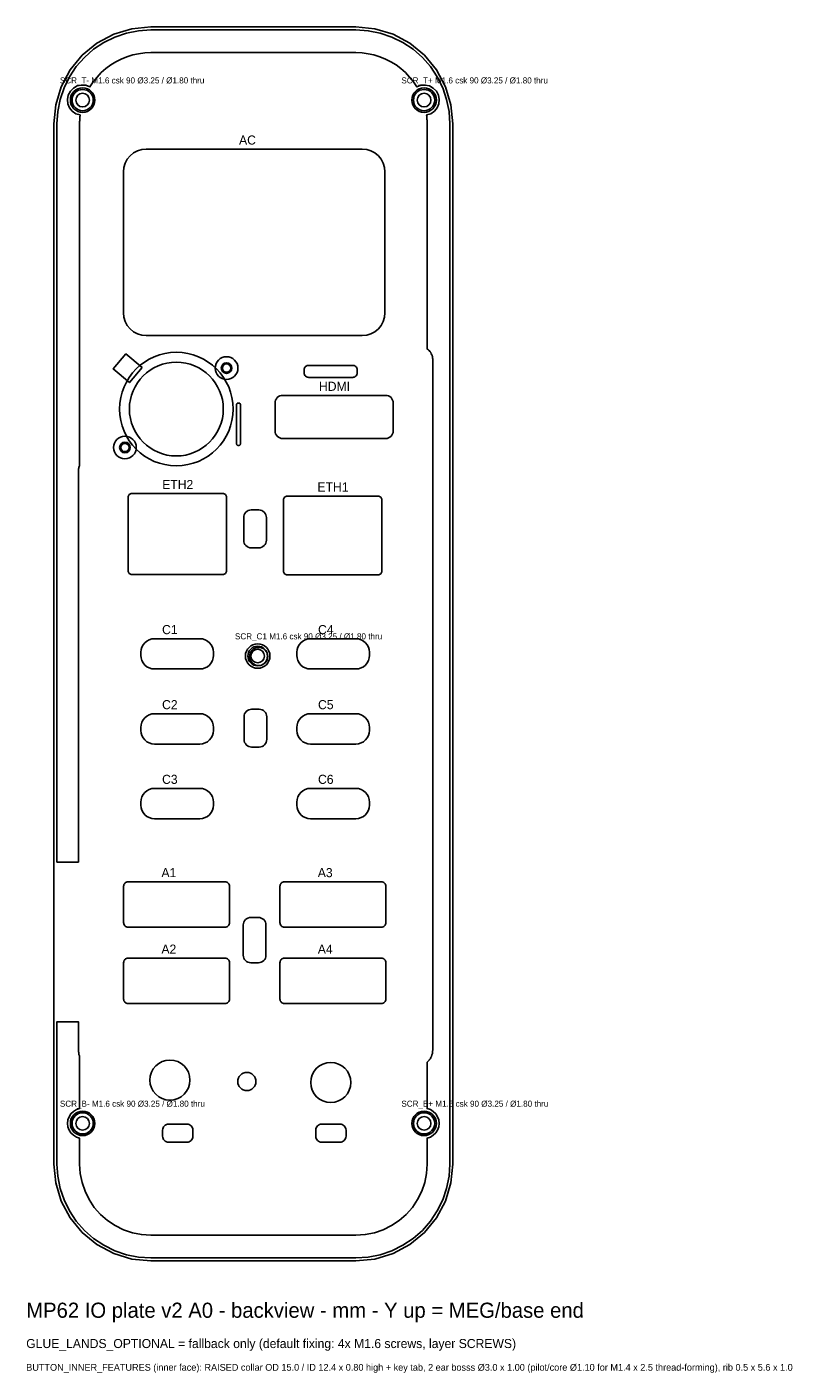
# Model space of a CAD drawing. Header units: metres. Extents: x 23 to 126, y -19 to 159.
import ezdxf

# ---------------------------------------------------------------- set-up
doc = ezdxf.new("R2010")
doc.units = ezdxf.units.M
for name, color, linetype in [('BUTTON_INNER_FEATURES', 7, 'Continuous'), ('GLUE_LANDS_OPTIONAL', 7, 'Continuous'), ('LIGHT_WINDOWS', 7, 'Continuous'), ('NOTES', 7, 'Continuous'), ('OPENINGS', 7, 'Continuous'), ('OUTLINE', 7, 'Continuous'), ('PINS', 7, 'Continuous'), ('SCREW_BOSSES', 7, 'Continuous'), ('SCREWS', 7, 'Continuous')]:
    doc.layers.add(name, color=color, linetype=linetype)

msp = doc.modelspace()

# ---------------------------------------------------------------- linework, layer by layer
at = {"layer": 'BUTTON_INNER_FEATURES'}
for points in [[(38.5, 113.61), (36.35, 115.41), (34.68, 113.41), (36.83, 111.61)], [(51.48, 108.7), (51.48, 108.74), (51.46, 108.78), (51.45, 108.81), (51.42, 108.84), (51.39, 108.87), (51.36, 108.88), (51.32, 108.9), (51.28, 108.9), (51.18, 108.9), (51.14, 108.9), (51.1, 108.88), (51.07, 108.87), (51.04, 108.84), (51.01, 108.81), (51, 108.78), (50.98, 108.74), (50.98, 108.7), (50.98, 103.5), (50.98, 103.46), (51, 103.42), (51.01, 103.39), (51.04, 103.36), (51.07, 103.33), (51.1, 103.32), (51.14, 103.3), (51.18, 103.3), (51.28, 103.3), (51.32, 103.3), (51.36, 103.32), (51.39, 103.33), (51.42, 103.36), (51.45, 103.39), (51.46, 103.42), (51.48, 103.46), (51.48, 103.5)]]:
    msp.add_lwpolyline(points, close=True, dxfattribs=at)
for centre, radius in [((43.02, 108.11), 7.5), ((43.02, 108.11), 6.2), ((49.65, 113.53), 1.5), ((49.65, 113.53), 0.55), ((36.23, 103.03), 1.5), ((36.23, 103.03), 0.55)]:
    msp.add_circle(centre, radius, dxfattribs=at)
at = {"layer": 'GLUE_LANDS_OPTIONAL'}
msp.add_lwpolyline([(27.24, 8.32), (27.24, 17.72), (27.24, 27.12), (28.66, 27.12), (30.08, 27.12), (30.08, 25.21), (30.08, 23.3), (30.08, 23.28), (30.08, 23.27), (30.09, 23.25), (30.09, 23.23), (30.09, 23.21), (30.09, 23.2), (30.09, 23.18), (30.1, 23.16), (30.1, 23.14), (30.11, 23.13), (30.11, 23.11), (30.12, 23.09), (30.13, 22.99), (30.13, 22.88), (30.14, 22.87), (30.14, 22.85), (30.14, 22.84), (30.14, 22.82), (30.14, 22.81), (30.15, 22.8), (30.15, 22.78), (30.16, 22.77), (30.16, 22.75), (30.16, 22.74), (30.17, 22.72), (30.17, 22.71), (30.21, 22.62), (30.24, 22.54), (30.24, 19.1), (30.24, 15.66), (29.81, 15.52), (29.42, 15.28), (29.09, 14.96), (28.84, 14.58), (28.69, 14.15), (28.64, 13.7), (28.69, 13.25), (28.84, 12.82), (29.09, 12.44), (29.42, 12.12), (29.81, 11.88), (30.24, 11.74), (30.24, 10.03), (30.24, 8.32), (30.32, 7.09), (30.56, 5.89), (30.96, 4.72), (31.5, 3.62), (32.18, 2.6), (32.99, 1.67), (33.92, 0.86), (34.94, 0.18), (36.04, -0.36), (37.21, -0.76), (38.41, -1), (39.64, -1.08), (53.19, -1.08), (66.74, -1.08), (67.97, -1), (69.17, -0.76), (70.34, -0.36), (71.44, 0.18), (72.46, 0.86), (73.39, 1.67), (74.2, 2.6), (74.88, 3.62), (75.42, 4.72), (75.82, 5.89), (76.06, 7.09), (76.14, 8.32), (76.14, 10.03), (76.14, 11.74), (76.57, 11.88), (76.96, 12.12), (77.29, 12.44), (77.53, 12.82), (77.69, 13.25), (77.74, 13.7), (77.69, 14.15), (77.53, 14.58), (77.29, 14.96), (76.96, 15.28), (76.57, 15.52), (76.14, 15.66), (76.14, 18.72), (76.14, 21.78), (76.27, 21.92), (76.41, 22.05), (76.42, 22.06), (76.42, 22.07), (76.43, 22.08), (76.44, 22.09), (76.45, 22.1), (76.46, 22.11), (76.46, 22.12), (76.47, 22.13), (76.48, 22.14), (76.48, 22.15), (76.49, 22.16), (76.5, 22.17), (76.57, 22.29), (76.65, 22.42), (76.65, 22.43), (76.66, 22.44), (76.67, 22.45), (76.67, 22.46), (76.67, 22.47), (76.68, 22.48), (76.69, 22.49), (76.69, 22.5), (76.69, 22.51), (76.7, 22.52), (76.7, 22.54), (76.71, 22.55), (76.77, 22.75), (76.83, 22.95), (76.83, 22.96), (76.84, 22.98), (76.84, 22.99), (76.85, 23.01), (76.85, 23.02), (76.85, 23.04), (76.85, 23.05), (76.86, 23.07), (76.86, 23.08), (76.86, 23.1), (76.86, 23.11), (76.86, 23.13), (76.86, 23.18), (76.86, 23.23), (76.86, 23.24), (76.87, 23.26), (76.87, 23.27), (76.87, 23.29), (76.87, 23.3), (76.88, 23.31), (76.88, 23.33), (76.88, 23.34), (76.88, 23.36), (76.88, 23.37), (76.88, 23.39), (76.88, 23.4), (76.88, 69.05), (76.88, 114.7), (76.88, 114.72), (76.88, 114.74), (76.88, 114.76), (76.88, 114.77), (76.88, 114.79), (76.87, 114.81), (76.87, 114.83), (76.86, 114.85), (76.86, 114.86), (76.86, 114.88), (76.85, 114.9), (76.84, 114.92), (76.84, 114.99), (76.83, 115.06), (76.83, 115.07), (76.83, 115.09), (76.82, 115.11), (76.82, 115.13), (76.81, 115.15), (76.81, 115.17), (76.81, 115.18), (76.8, 115.2), (76.79, 115.22), (76.78, 115.23), (76.78, 115.25), (76.77, 115.27), (76.69, 115.42), (76.62, 115.57), (76.61, 115.58), (76.61, 115.6), (76.6, 115.61), (76.59, 115.62), (76.58, 115.64), (76.57, 115.65), (76.56, 115.67), (76.55, 115.68), (76.54, 115.69), (76.53, 115.7), (76.52, 115.71), (76.51, 115.72), (76.41, 115.83), (76.31, 115.92), (76.3, 115.94), (76.28, 115.95), (76.27, 115.96), (76.26, 115.97), (76.25, 115.98), (76.23, 115.99), (76.22, 116), (76.21, 116.01), (76.19, 116.01), (76.18, 116.02), (76.17, 116.03), (76.15, 116.04), (76.15, 116.04), (76.14, 116.04), (76.14, 130.93), (76.14, 145.82), (76.14, 145.92), (76.14, 146.01), (76.14, 146.11), (76.13, 146.21), (76.13, 146.3), (76.12, 146.4), (76.12, 146.5), (76.11, 146.59), (76.1, 146.69), (76.09, 146.78), (76.08, 146.88), (76.07, 146.98), (76.62, 147.15), (77.1, 147.48), (77.46, 147.93), (77.68, 148.46), (77.74, 149.04), (77.63, 149.61), (77.36, 150.12), (76.96, 150.53), (76.45, 150.82), (75.89, 150.94), (75.31, 150.9), (74.77, 150.7), (74.33, 151.37), (73.83, 152), (73.27, 152.58), (72.67, 153.11), (72.03, 153.59), (71.35, 154.01), (70.63, 154.38), (69.89, 154.68), (69.12, 154.91), (68.34, 155.08), (67.54, 155.19), (66.74, 155.22), (53.19, 155.22), (39.64, 155.22), (38.84, 155.19), (38.04, 155.08), (37.26, 154.91), (36.49, 154.68), (35.75, 154.38), (35.03, 154.01), (34.35, 153.59), (33.71, 153.11), (33.11, 152.58), (32.55, 152), (32.05, 151.37), (31.61, 150.7), (31.07, 150.9), (30.49, 150.94), (29.93, 150.82), (29.42, 150.53), (29.02, 150.12), (28.75, 149.61), (28.64, 149.04), (28.7, 148.46), (28.92, 147.93), (29.28, 147.48), (29.76, 147.15), (30.31, 146.98), (30.3, 146.88), (30.29, 146.78), (30.28, 146.69), (30.27, 146.59), (30.26, 146.5), (30.26, 146.4), (30.25, 146.3), (30.25, 146.21), (30.24, 146.11), (30.24, 146.01), (30.24, 145.92), (30.24, 145.82), (30.24, 123.22), (30.24, 100.62), (30.2, 100.51), (30.15, 100.4), (30.14, 100.38), (30.14, 100.36), (30.13, 100.34), (30.13, 100.33), (30.12, 100.31), (30.12, 100.29), (30.12, 100.27), (30.11, 100.25), (30.11, 100.23), (30.11, 100.21), (30.11, 100.19), (30.11, 100.18), (30.11, 100.15), (30.11, 100.12), (30.1, 100.11), (30.1, 100.09), (30.1, 100.08), (30.09, 100.07), (30.09, 100.05), (30.09, 100.04), (30.09, 100.02), (30.09, 100.01), (30.09, 99.99), (30.08, 99.98), (30.08, 99.97), (30.08, 99.95), (30.08, 74.09), (30.08, 48.23), (28.66, 48.23), (27.24, 48.23), (27.24, 97.03), (27.24, 145.82), (27.35, 147.44), (27.66, 149.03), (28.18, 150.56), (28.9, 152.02), (29.8, 153.37), (30.87, 154.59), (32.09, 155.66), (33.44, 156.56), (34.9, 157.28), (36.43, 157.8), (38.02, 158.11), (39.64, 158.22), (53.19, 158.22), (66.74, 158.22), (68.36, 158.11), (69.95, 157.8), (71.48, 157.28), (72.94, 156.56), (74.29, 155.66), (75.51, 154.59), (76.58, 153.37), (77.48, 152.02), (78.2, 150.56), (78.72, 149.03), (79.03, 147.44), (79.14, 145.82), (79.14, 77.07), (79.14, 8.32), (79.03, 6.7), (78.72, 5.11), (78.2, 3.58), (77.48, 2.12), (76.58, 0.77), (75.51, -0.45), (74.29, -1.52), (72.94, -2.42), (71.48, -3.14), (69.95, -3.66), (68.36, -3.97), (66.74, -4.08), (53.19, -4.08), (39.64, -4.08), (38.02, -3.97), (36.43, -3.66), (34.9, -3.14), (33.44, -2.42), (32.09, -1.52), (30.87, -0.45), (29.8, 0.77), (28.9, 2.12), (28.18, 3.58), (27.66, 5.11), (27.35, 6.7)], close=True, dxfattribs=at)
at = {"layer": 'LIGHT_WINDOWS'}
for points in [[(66.91, 113.29), (66.9, 113.41), (66.86, 113.52), (66.81, 113.63), (66.73, 113.72), (66.64, 113.79), (66.54, 113.85), (66.43, 113.88), (66.31, 113.89), (60.51, 113.89), (60.39, 113.88), (60.28, 113.85), (60.18, 113.79), (60.09, 113.72), (60.01, 113.63), (59.96, 113.52), (59.92, 113.41), (59.91, 113.29), (59.91, 112.89), (59.92, 112.78), (59.96, 112.66), (60.01, 112.56), (60.09, 112.47), (60.18, 112.4), (60.28, 112.34), (60.39, 112.31), (60.51, 112.29), (66.31, 112.29), (66.43, 112.31), (66.54, 112.34), (66.64, 112.4), (66.73, 112.47), (66.81, 112.56), (66.86, 112.66), (66.9, 112.78), (66.91, 112.89)], [(54.91, 93.77), (54.89, 93.96), (54.83, 94.15), (54.74, 94.32), (54.61, 94.47), (54.46, 94.6), (54.29, 94.69), (54.1, 94.75), (53.91, 94.77), (52.91, 94.77), (52.71, 94.75), (52.52, 94.69), (52.35, 94.6), (52.2, 94.47), (52.07, 94.32), (51.98, 94.15), (51.93, 93.96), (51.91, 93.77), (51.91, 90.77), (51.93, 90.57), (51.98, 90.38), (52.07, 90.21), (52.2, 90.06), (52.35, 89.94), (52.52, 89.84), (52.71, 89.79), (52.91, 89.77), (53.91, 89.77), (54.1, 89.79), (54.29, 89.84), (54.46, 89.94), (54.61, 90.06), (54.74, 90.21), (54.83, 90.38), (54.89, 90.57), (54.91, 90.77)], [(54.96, 67.44), (54.94, 67.64), (54.88, 67.82), (54.79, 68), (54.67, 68.15), (54.52, 68.27), (54.34, 68.36), (54.16, 68.42), (53.96, 68.44), (52.96, 68.44), (52.77, 68.42), (52.58, 68.36), (52.41, 68.27), (52.25, 68.15), (52.13, 68), (52.04, 67.82), (51.98, 67.64), (51.96, 67.44), (51.96, 64.44), (51.98, 64.25), (52.04, 64.06), (52.13, 63.89), (52.25, 63.73), (52.41, 63.61), (52.58, 63.52), (52.77, 63.46), (52.96, 63.44), (53.96, 63.44), (54.16, 63.46), (54.34, 63.52), (54.52, 63.61), (54.67, 63.73), (54.79, 63.89), (54.88, 64.06), (54.94, 64.25), (54.96, 64.44)], [(54.85, 39.92), (54.84, 40.12), (54.78, 40.3), (54.69, 40.48), (54.56, 40.63), (54.41, 40.75), (54.24, 40.84), (54.05, 40.9), (53.85, 40.92), (52.85, 40.92), (52.66, 40.9), (52.47, 40.84), (52.3, 40.75), (52.15, 40.63), (52.02, 40.48), (51.93, 40.3), (51.87, 40.12), (51.85, 39.92), (51.85, 35.92), (51.87, 35.72), (51.93, 35.54), (52.02, 35.36), (52.15, 35.21), (52.3, 35.09), (52.47, 35), (52.66, 34.94), (52.85, 34.92), (53.85, 34.92), (54.05, 34.94), (54.24, 35), (54.41, 35.09), (54.56, 35.21), (54.69, 35.36), (54.78, 35.54), (54.84, 35.72), (54.85, 35.92)], [(45.2, 12.8), (45.19, 12.96), (45.14, 13.11), (45.07, 13.25), (44.97, 13.37), (44.85, 13.47), (44.71, 13.54), (44.56, 13.59), (44.4, 13.6), (42, 13.6), (41.85, 13.59), (41.7, 13.54), (41.56, 13.47), (41.44, 13.37), (41.34, 13.25), (41.26, 13.11), (41.22, 12.96), (41.2, 12.8), (41.2, 12), (41.22, 11.84), (41.26, 11.69), (41.34, 11.56), (41.44, 11.44), (41.56, 11.34), (41.7, 11.26), (41.85, 11.22), (42, 11.2), (44.4, 11.2), (44.56, 11.22), (44.71, 11.26), (44.85, 11.34), (44.97, 11.44), (45.07, 11.56), (45.14, 11.69), (45.19, 11.84), (45.2, 12)], [(65.43, 12.8), (65.41, 12.96), (65.37, 13.11), (65.29, 13.25), (65.19, 13.37), (65.07, 13.47), (64.93, 13.54), (64.78, 13.59), (64.63, 13.6), (62.23, 13.6), (62.07, 13.59), (61.92, 13.54), (61.78, 13.47), (61.66, 13.37), (61.56, 13.25), (61.49, 13.11), (61.44, 12.96), (61.43, 12.8), (61.43, 12), (61.44, 11.84), (61.49, 11.69), (61.56, 11.56), (61.66, 11.44), (61.78, 11.34), (61.92, 11.26), (62.07, 11.22), (62.23, 11.2), (64.63, 11.2), (64.78, 11.22), (64.93, 11.26), (65.07, 11.34), (65.19, 11.44), (65.29, 11.56), (65.37, 11.69), (65.41, 11.84), (65.43, 12)]]:
    msp.add_lwpolyline(points, close=True, dxfattribs=at)
at = {"layer": 'OPENINGS'}
for points in [[(70.57, 139.47), (70.52, 140.06), (70.35, 140.62), (70.07, 141.14), (69.7, 141.6), (69.24, 141.97), (68.72, 142.25), (68.16, 142.42), (67.57, 142.47), (39.02, 142.47), (38.44, 142.42), (37.88, 142.25), (37.36, 141.97), (36.9, 141.6), (36.53, 141.14), (36.25, 140.62), (36.08, 140.06), (36.02, 139.47), (36.02, 120.83), (36.08, 120.24), (36.25, 119.68), (36.53, 119.16), (36.9, 118.7), (37.36, 118.33), (37.88, 118.05), (38.44, 117.88), (39.02, 117.83), (67.57, 117.83), (68.16, 117.88), (68.72, 118.05), (69.24, 118.33), (69.7, 118.7), (70.07, 119.16), (70.35, 119.68), (70.52, 120.24), (70.57, 120.83)], [(71.66, 108.92), (71.64, 109.11), (71.58, 109.3), (71.49, 109.47), (71.37, 109.63), (71.21, 109.75), (71.04, 109.84), (70.85, 109.9), (70.66, 109.92), (57.06, 109.92), (56.86, 109.9), (56.68, 109.84), (56.5, 109.75), (56.35, 109.63), (56.23, 109.47), (56.13, 109.3), (56.08, 109.11), (56.06, 108.92), (56.06, 105.22), (56.08, 105.02), (56.13, 104.84), (56.23, 104.66), (56.35, 104.51), (56.5, 104.39), (56.68, 104.3), (56.86, 104.24), (57.06, 104.22), (70.66, 104.22), (70.85, 104.24), (71.04, 104.3), (71.21, 104.39), (71.37, 104.51), (71.49, 104.66), (71.58, 104.84), (71.64, 105.02), (71.66, 105.22)], [(49.65, 96.44), (49.64, 96.54), (49.61, 96.64), (49.56, 96.72), (49.5, 96.8), (49.42, 96.86), (49.34, 96.91), (49.24, 96.94), (49.15, 96.94), (37.15, 96.94), (37.05, 96.94), (36.95, 96.91), (36.87, 96.86), (36.79, 96.8), (36.73, 96.72), (36.68, 96.64), (36.65, 96.54), (36.65, 96.44), (36.65, 86.75), (36.65, 86.65), (36.68, 86.55), (36.73, 86.47), (36.79, 86.39), (36.87, 86.33), (36.95, 86.28), (37.05, 86.25), (37.15, 86.25), (49.15, 86.25), (49.24, 86.25), (49.34, 86.28), (49.42, 86.33), (49.5, 86.39), (49.56, 86.47), (49.61, 86.55), (49.64, 86.65), (49.65, 86.75)], [(70.16, 96.11), (70.15, 96.2), (70.13, 96.3), (70.08, 96.38), (70.02, 96.46), (69.94, 96.52), (69.86, 96.57), (69.76, 96.6), (69.66, 96.61), (57.66, 96.61), (57.57, 96.6), (57.47, 96.57), (57.39, 96.52), (57.31, 96.46), (57.25, 96.38), (57.2, 96.3), (57.17, 96.2), (57.16, 96.11), (57.16, 86.71), (57.17, 86.61), (57.2, 86.52), (57.25, 86.43), (57.31, 86.35), (57.39, 86.29), (57.47, 86.25), (57.57, 86.22), (57.66, 86.21), (69.66, 86.21), (69.76, 86.22), (69.86, 86.25), (69.94, 86.29), (70.02, 86.35), (70.08, 86.43), (70.13, 86.52), (70.15, 86.61), (70.16, 86.71)], [(47.93, 75.96), (47.9, 76.31), (47.79, 76.65), (47.63, 76.96), (47.4, 77.23), (47.13, 77.45), (46.82, 77.62), (46.48, 77.72), (46.13, 77.76), (40.13, 77.76), (39.78, 77.72), (39.44, 77.62), (39.13, 77.45), (38.86, 77.23), (38.63, 76.96), (38.47, 76.65), (38.36, 76.31), (38.33, 75.96), (38.33, 75.56), (38.36, 75.21), (38.47, 74.87), (38.63, 74.56), (38.86, 74.28), (39.13, 74.06), (39.44, 73.89), (39.78, 73.79), (40.13, 73.76), (46.13, 73.76), (46.48, 73.79), (46.82, 73.89), (47.13, 74.06), (47.4, 74.28), (47.63, 74.56), (47.79, 74.87), (47.9, 75.21), (47.93, 75.56)], [(68.53, 75.96), (68.5, 76.31), (68.39, 76.65), (68.23, 76.96), (68, 77.23), (67.73, 77.45), (67.42, 77.62), (67.08, 77.72), (66.73, 77.76), (60.73, 77.76), (60.38, 77.72), (60.04, 77.62), (59.73, 77.45), (59.46, 77.23), (59.23, 76.96), (59.07, 76.65), (58.96, 76.31), (58.93, 75.96), (58.93, 75.56), (58.96, 75.21), (59.07, 74.87), (59.23, 74.56), (59.46, 74.28), (59.73, 74.06), (60.04, 73.89), (60.38, 73.79), (60.73, 73.76), (66.73, 73.76), (67.08, 73.79), (67.42, 73.89), (67.73, 74.06), (68, 74.28), (68.23, 74.56), (68.39, 74.87), (68.5, 75.21), (68.53, 75.56)], [(47.93, 66.04), (47.9, 66.39), (47.79, 66.73), (47.63, 67.04), (47.4, 67.31), (47.13, 67.54), (46.82, 67.7), (46.48, 67.81), (46.13, 67.84), (40.13, 67.84), (39.78, 67.81), (39.44, 67.7), (39.13, 67.54), (38.86, 67.31), (38.63, 67.04), (38.47, 66.73), (38.36, 66.39), (38.33, 66.04), (38.33, 65.64), (38.36, 65.29), (38.47, 64.95), (38.63, 64.64), (38.86, 64.37), (39.13, 64.14), (39.44, 63.98), (39.78, 63.87), (40.13, 63.84), (46.13, 63.84), (46.48, 63.87), (46.82, 63.98), (47.13, 64.14), (47.4, 64.37), (47.63, 64.64), (47.79, 64.95), (47.9, 65.29), (47.93, 65.64)], [(68.53, 66.04), (68.5, 66.39), (68.39, 66.73), (68.23, 67.04), (68, 67.31), (67.73, 67.54), (67.42, 67.7), (67.08, 67.81), (66.73, 67.84), (60.73, 67.84), (60.38, 67.81), (60.04, 67.7), (59.73, 67.54), (59.46, 67.31), (59.23, 67.04), (59.07, 66.73), (58.96, 66.39), (58.93, 66.04), (58.93, 65.64), (58.96, 65.29), (59.07, 64.95), (59.23, 64.64), (59.46, 64.37), (59.73, 64.14), (60.04, 63.98), (60.38, 63.87), (60.73, 63.84), (66.73, 63.84), (67.08, 63.87), (67.42, 63.98), (67.73, 64.14), (68, 64.37), (68.23, 64.64), (68.39, 64.95), (68.5, 65.29), (68.53, 65.64)], [(47.93, 56.17), (47.9, 56.52), (47.79, 56.86), (47.63, 57.17), (47.4, 57.44), (47.13, 57.67), (46.82, 57.83), (46.48, 57.94), (46.13, 57.97), (40.13, 57.97), (39.78, 57.94), (39.44, 57.83), (39.13, 57.67), (38.86, 57.44), (38.63, 57.17), (38.47, 56.86), (38.36, 56.52), (38.33, 56.17), (38.33, 55.77), (38.36, 55.42), (38.47, 55.08), (38.63, 54.77), (38.86, 54.5), (39.13, 54.28), (39.44, 54.11), (39.78, 54.01), (40.13, 53.97), (46.13, 53.97), (46.48, 54.01), (46.82, 54.11), (47.13, 54.28), (47.4, 54.5), (47.63, 54.77), (47.79, 55.08), (47.9, 55.42), (47.93, 55.77)], [(68.53, 56.17), (68.5, 56.52), (68.39, 56.86), (68.23, 57.17), (68, 57.44), (67.73, 57.67), (67.42, 57.83), (67.08, 57.94), (66.73, 57.97), (60.73, 57.97), (60.38, 57.94), (60.04, 57.83), (59.73, 57.67), (59.46, 57.44), (59.23, 57.17), (59.07, 56.86), (58.96, 56.52), (58.93, 56.17), (58.93, 55.77), (58.96, 55.42), (59.07, 55.08), (59.23, 54.77), (59.46, 54.5), (59.73, 54.28), (60.04, 54.11), (60.38, 54.01), (60.73, 53.97), (66.73, 53.97), (67.08, 54.01), (67.42, 54.11), (67.73, 54.28), (68, 54.5), (68.23, 54.77), (68.39, 55.08), (68.5, 55.42), (68.53, 55.77)], [(50.05, 45.04), (50.04, 45.16), (50.01, 45.27), (49.95, 45.37), (49.88, 45.46), (49.79, 45.54), (49.68, 45.59), (49.57, 45.63), (49.45, 45.64), (36.66, 45.64), (36.54, 45.63), (36.43, 45.59), (36.32, 45.54), (36.23, 45.46), (36.16, 45.37), (36.1, 45.27), (36.07, 45.16), (36.05, 45.04), (36.05, 40.24), (36.07, 40.12), (36.1, 40.01), (36.16, 39.9), (36.23, 39.81), (36.32, 39.74), (36.43, 39.68), (36.54, 39.65), (36.66, 39.64), (49.45, 39.64), (49.57, 39.65), (49.68, 39.68), (49.79, 39.74), (49.88, 39.81), (49.95, 39.9), (50.01, 40.01), (50.04, 40.12), (50.05, 40.24)], [(70.7, 45.04), (70.69, 45.16), (70.65, 45.27), (70.6, 45.37), (70.52, 45.46), (70.43, 45.54), (70.33, 45.59), (70.21, 45.63), (70.1, 45.64), (57.3, 45.64), (57.18, 45.63), (57.07, 45.59), (56.96, 45.54), (56.87, 45.46), (56.8, 45.37), (56.74, 45.27), (56.71, 45.16), (56.7, 45.04), (56.7, 40.24), (56.71, 40.12), (56.74, 40.01), (56.8, 39.9), (56.87, 39.81), (56.96, 39.74), (57.07, 39.68), (57.18, 39.65), (57.3, 39.64), (70.1, 39.64), (70.21, 39.65), (70.33, 39.68), (70.43, 39.74), (70.52, 39.81), (70.6, 39.9), (70.65, 40.01), (70.69, 40.12), (70.7, 40.24)], [(50.05, 34.93), (50.04, 35.05), (50.01, 35.16), (49.95, 35.27), (49.88, 35.36), (49.79, 35.43), (49.68, 35.49), (49.57, 35.52), (49.45, 35.53), (36.66, 35.53), (36.54, 35.52), (36.43, 35.49), (36.32, 35.43), (36.23, 35.36), (36.16, 35.27), (36.1, 35.16), (36.07, 35.05), (36.05, 34.93), (36.05, 30.13), (36.07, 30.02), (36.1, 29.91), (36.16, 29.8), (36.23, 29.71), (36.32, 29.64), (36.43, 29.58), (36.54, 29.55), (36.66, 29.53), (49.45, 29.53), (49.57, 29.55), (49.68, 29.58), (49.79, 29.64), (49.88, 29.71), (49.95, 29.8), (50.01, 29.91), (50.04, 30.02), (50.05, 30.13)], [(70.7, 34.93), (70.69, 35.05), (70.65, 35.16), (70.6, 35.27), (70.52, 35.36), (70.43, 35.43), (70.33, 35.49), (70.21, 35.52), (70.1, 35.53), (57.3, 35.53), (57.18, 35.52), (57.07, 35.49), (56.96, 35.43), (56.87, 35.36), (56.8, 35.27), (56.74, 35.16), (56.71, 35.05), (56.7, 34.93), (56.7, 30.13), (56.71, 30.02), (56.74, 29.91), (56.8, 29.8), (56.87, 29.71), (56.96, 29.64), (57.07, 29.58), (57.18, 29.55), (57.3, 29.53), (70.1, 29.53), (70.21, 29.55), (70.33, 29.58), (70.43, 29.64), (70.52, 29.71), (70.6, 29.8), (70.65, 29.91), (70.69, 30.02), (70.7, 30.13)]]:
    msp.add_lwpolyline(points, close=True, dxfattribs=at)
for centre, radius in [((43.02, 108.11), 6.2), ((42.17, 19.42), 2.65), ((63.41, 19.1), 2.65)]:
    msp.add_circle(centre, radius, dxfattribs=at)
at = {"layer": 'OUTLINE'}
msp.add_lwpolyline([(79.54, 145.82), (79.29, 148.32), (78.57, 150.72), (77.38, 152.93), (75.79, 154.87), (73.85, 156.46), (71.64, 157.65), (69.24, 158.37), (66.74, 158.62), (39.64, 158.62), (37.14, 158.37), (34.74, 157.65), (32.53, 156.46), (30.59, 154.87), (29, 152.93), (27.81, 150.72), (27.09, 148.32), (26.84, 145.82), (26.84, 8.32), (27.09, 5.82), (27.81, 3.42), (29, 1.21), (30.59, -0.73), (32.53, -2.32), (34.74, -3.51), (37.14, -4.23), (39.64, -4.48), (66.74, -4.48), (69.24, -4.23), (71.64, -3.51), (73.85, -2.32), (75.79, -0.73), (77.38, 1.21), (78.57, 3.42), (79.29, 5.82), (79.54, 8.32)], close=True, dxfattribs=at)
at = {"layer": 'PINS'}
for centre, radius in [((49.65, 113.53), 0.7), ((36.23, 103.03), 0.7), ((53.89, 75.41), 1.2), ((52.33, 19.23), 1.2)]:
    msp.add_circle(centre, radius, dxfattribs=at)
at = {"layer": 'SCREW_BOSSES'}
for centre, radius in [((30.64, 148.95), 1.4), ((75.74, 148.95), 1.4), ((53.76, 75.47), 1.3), ((30.64, 13.7), 1.4), ((75.74, 13.7), 1.4)]:
    msp.add_circle(centre, radius, dxfattribs=at)
at = {"layer": 'SCREWS'}
for centre, radius in [((30.64, 148.95), 1.62), ((30.64, 148.95), 0.9), ((75.74, 148.95), 1.62), ((75.74, 148.95), 0.9), ((53.76, 75.47), 1.62), ((53.76, 75.47), 0.9), ((30.64, 13.7), 1.62), ((30.64, 13.7), 0.9), ((75.74, 13.7), 1.62), ((75.74, 13.7), 0.9)]:
    msp.add_circle(centre, radius, dxfattribs=at)

# ---------------------------------------------------------------- texts
at = {"layer": 'NOTES'}
for s, height, p in [('SCR_T- M1.6 csk 90 Ø3.25 / Ø1.80 thru', 0.8, (27.64, 151.15)), ('SCR_T+ M1.6 csk 90 Ø3.25 / Ø1.80 thru', 0.8, (72.74, 151.15)), ('AC', 1.2, (51.3, 143.07)), ('HDMI', 1.2, (61.86, 110.52)), ('ETH2', 1.2, (41.15, 97.54)), ('ETH1', 1.2, (61.66, 97.21)), ('C1', 1.2, (41.13, 78.36)), ('SCR_C1 M1.6 csk 90 Ø3.25 / Ø1.80 thru', 0.8, (50.76, 77.67)), ('C4', 1.2, (61.73, 78.36)), ('C2', 1.2, (41.13, 68.44)), ('C5', 1.2, (61.73, 68.44)), ('C3', 1.2, (41.13, 58.57)), ('C6', 1.2, (61.73, 58.57)), ('A1', 1.2, (41.05, 46.24)), ('A3', 1.2, (61.7, 46.24)), ('A2', 1.2, (41.05, 36.13)), ('A4', 1.2, (61.7, 36.13)), ('SCR_B- M1.6 csk 90 Ø3.25 / Ø1.80 thru', 0.8, (27.64, 15.9)), ('SCR_B+ M1.6 csk 90 Ø3.25 / Ø1.80 thru', 0.8, (72.74, 15.9)), ('MP62 IO plate v2 A0 - backview - mm - Y up = MEG/base end', 2, (23.19, -12)), ('GLUE_LANDS_OPTIONAL = fallback only (default fixing: 4x M1.6 screws, layer SCREWS)', 1.2, (23.19, -16)), ('BUTTON_INNER_FEATURES (inner face): RAISED collar OD 15.0 / ID 12.4 x 0.80 high + key tab, 2 ear bosss Ø3.0 x 1.00 (pilot/core Ø1.10 for M1.4 x 2.5 thread-forming), rib 0.5 x 5.6 x 1.0', 0.9, (23.19, -19))]:
    msp.add_text(s, height=height, dxfattribs=at).set_placement(p)

doc.saveas('drawing.dxf')
